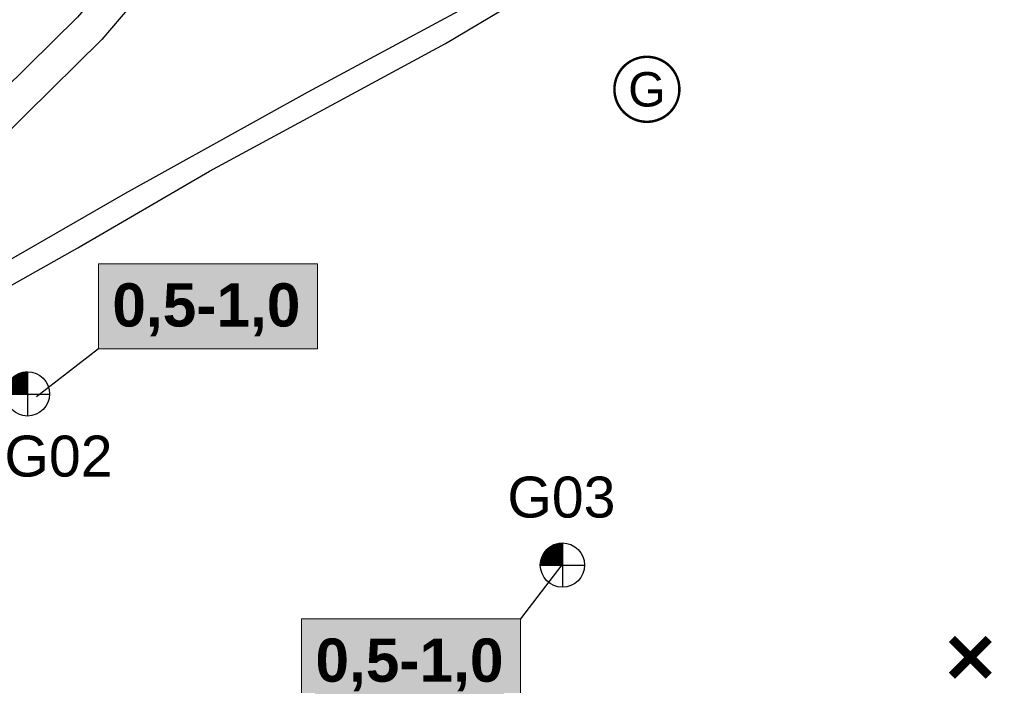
# Model space of a CAD drawing. Extents: x 158343 to 162498, y 431347 to 434500.
# Tile 35 of 220: x 159088 to 159238, y 433452 to 433553. Entities that reach past the tile are written whole.
import ezdxf
from ezdxf.enums import TextEntityAlignment as Align

# ---------------------------------------------------------------- set-up
doc = ezdxf.new("R2010")
doc.units = 0
doc.header["$LTSCALE"] = 10
doc.header["$MEASUREMENT"] = 0
doc.layers.add('000_onzichtbaar', color=8, linetype='CONTINUOUS', plot=False)
for name, color, linetype in [('1.1-ALGEMEEN_VERKLARING', 7, 'CONTINUOUS'), ('1.1-ALGEMEEN_VERKLARING-TEKST', 7, 'CONTINUOUS'), ('BORING-MWH', 7, 'CONTINUOUS'), ('BORING-MWH-NEW', 7, 'CONTINUOUS'), ('KLASSE-A-WONEN', 50, 'CONTINUOUS'), ('KWALITEIT-DIEPTE', 7, 'CONTINUOUS'), ('nieuw006m', 8, 'CONTINUOUS')]:
    doc.layers.add(name, color=color, linetype=linetype)
doc.styles.add('STANDAARD', font='arial.ttf')
doc.styles.add('STYLE3', font='arialbd.ttf')
doc.styles.add('TXT_Copier', font='arial.ttf')

# ---------------------------------------------------------------- blocks, each defined once
blk = doc.blocks.new('B-1-MWH')
at = {"layer": 'BORING-MWH'}
for points in [[(-1.803, 1.803, 0.85, 0.85, 0), (1.803, -1.803, 0.85, 0.85, 0)], [(-1.803, -1.803, 0.85, 0.85, 0), (1.803, 1.803, 0.85, 0.85, 0)]]:
    blk.add_lwpolyline(points, format="xyseb", dxfattribs=at)
at = {"layer": 'BORING-MWH', "style": 'STANDAARD'}
blk.add_attdef('BNO', (-3.787, 5.294), '', height=4, dxfattribs=at)
blk = doc.blocks.new('BO-1M')
at = {"layer": 'BORING-MWH-NEW'}
for p, q in [((-0.59, 1.206), (0.004, 1.206)), ((-0.587, -0.005), (-0.587, 1.208)), ((-0.575, -0.005), (-0.575, 1.214)), ((-0.565, 1.218), (0.004, 1.218)), ((-0.563, -0.005), (-0.563, 1.22)), ((-0.55, -0.005), (-0.55, 1.225)), ((-0.539, 1.231), (0.004, 1.231)), ((-0.538, -0.005), (-0.538, 1.231)), ((-0.526, -0.005), (-0.526, 1.236)), ((-0.514, -0.005), (-0.514, 1.241)), ((-0.511, 1.243), (0.004, 1.243)), ((-0.502, -0.005), (-0.502, 1.247)), ((-0.489, -0.005), (-0.489, 1.251)), ((-0.48, 1.255), (0.004, 1.255)), ((-0.477, -0.005), (-0.477, 1.256)), ((-0.465, -0.005), (-0.465, 1.261)), ((-0.453, -0.005), (-0.453, 1.266)), ((-0.448, 1.267), (0.004, 1.267)), ((-0.441, -0.005), (-0.441, 1.27)), ((-0.428, -0.005), (-0.428, 1.274)), ((-0.416, -0.005), (-0.416, 1.278)), ((-0.413, 1.279), (0.004, 1.279)), ((-0.404, -0.005), (-0.404, 1.282)), ((-0.392, -0.005), (-0.392, 1.286)), ((-0.38, -0.005), (-0.38, 1.29)), ((-0.374, 1.292), (0.004, 1.292)), ((-0.368, -0.005), (-0.368, 1.294)), ((-0.355, -0.005), (-0.355, 1.297)), ((-0.343, -0.005), (-0.343, 1.3)), ((-0.331, 1.304), (0.004, 1.304)), ((-0.331, -0.005), (-0.331, 1.304)), ((-0.319, -0.005), (-0.319, 1.307)), ((-0.307, -0.005), (-0.307, 1.31)), ((-0.294, -0.005), (-0.294, 1.313)), ((-0.282, -0.005), (-0.282, 1.316)), ((-0.28, 1.316), (0.004, 1.316)), ((-0.27, -0.005), (-0.27, 1.318)), ((-0.258, -0.005), (-0.258, 1.321)), ((-0.246, -0.005), (-0.246, 1.323)), ((-0.233, -0.005), (-0.233, 1.325)), ((-0.221, -0.005), (-0.221, 1.328)), ((-0.218, 1.328), (0.004, 1.328)), ((-0.209, -0.005), (-0.209, 1.33)), ((-0.197, -0.005), (-0.197, 1.332)), ((-0.185, -0.005), (-0.185, 1.333)), ((-0.172, -0.005), (-0.172, 1.335)), ((-0.16, -0.005), (-0.16, 1.337)), ((-0.148, -0.005), (-0.148, 1.338)), ((-0.136, -0.005), (-0.136, 1.34)), ((-0.129, 1.34), (0.004, 1.34)), ((-0.124, -0.005), (-0.124, 1.341)), ((-0.111, -0.005), (-0.111, 1.342)), ((-0.099, -0.005), (-0.099, 1.343)), ((-0.087, -0.005), (-0.087, 1.344)), ((-0.075, -0.005), (-0.075, 1.345)), ((-0.063, -0.005), (-0.063, 1.346)), ((-0.05, -0.005), (-0.05, 1.346)), ((-0.038, -0.005), (-0.038, 1.347)), ((-0.026, -0.005), (-0.026, 1.347)), ((-0.014, -0.005), (-0.014, 1.347)), ((-0.002, -0.005), (-0.002, 1.347)), ((0.004, 1.347), (0.004, -1.336)), ((0.004, 1.342), (0.004, -1.352)), ((-1.19, 0.609), (0.004, 0.609)), ((-1.185, -0.005), (-1.185, 0.619)), ((-1.183, 0.621), (0.004, 0.621)), ((-1.177, 0.633), (0.004, 0.633)), ((-1.172, -0.005), (-1.172, 0.642)), ((-1.171, 0.645), (0.004, 0.645)), ((-1.164, 0.657), (0.004, 0.657)), ((-1.16, -0.005), (-1.16, 0.664)), ((-1.157, 0.67), (0.004, 0.67)), ((-1.15, 0.682), (0.004, 0.682)), ((-1.148, -0.005), (-1.148, 0.685)), ((-1.143, 0.694), (0.004, 0.694)), ((-1.136, -0.005), (-1.136, 0.706)), ((-1.135, 0.706), (0.004, 0.706)), ((-1.128, 0.718), (0.004, 0.718)), ((-1.124, -0.005), (-1.124, 0.725)), ((-1.12, 0.731), (0.004, 0.731)), ((-1.112, 0.743), (0.004, 0.743)), ((-1.111, -0.005), (-1.111, 0.744)), ((-1.104, 0.755), (0.004, 0.755)), ((-1.099, -0.005), (-1.099, 0.762)), ((-1.096, 0.767), (0.004, 0.767)), ((-1.087, -0.005), (-1.087, 0.78)), ((-1.087, 0.779), (0.004, 0.779)), ((-1.079, 0.792), (0.004, 0.792)), ((-1.075, -0.005), (-1.075, 0.797)), ((-1.07, 0.804), (0.004, 0.804)), ((-1.063, -0.005), (-1.063, 0.813)), ((-1.061, 0.816), (0.004, 0.816)), ((-1.051, 0.828), (0.004, 0.828)), ((-1.05, -0.005), (-1.05, 0.829)), ((-1.042, 0.84), (0.004, 0.84)), ((-1.038, -0.005), (-1.038, 0.845)), ((-1.032, 0.853), (0.004, 0.853)), ((-1.026, -0.005), (-1.026, 0.86)), ((-1.022, 0.865), (0.004, 0.865)), ((-1.014, -0.005), (-1.014, 0.874)), ((-1.011, 0.877), (0.004, 0.877)), ((-1.002, -0.005), (-1.002, 0.888)), ((-1.001, 0.889), (0.004, 0.889)), ((-0.99, 0.901), (0.004, 0.901)), ((-0.989, -0.005), (-0.989, 0.902)), ((-0.979, 0.914), (0.004, 0.914)), ((-0.977, -0.005), (-0.977, 0.915)), ((-0.968, 0.926), (0.004, 0.926)), ((-0.965, -0.005), (-0.965, 0.929)), ((-0.956, 0.938), (0.004, 0.938)), ((-0.953, -0.005), (-0.953, 0.941)), ((-0.944, 0.95), (0.004, 0.95)), ((-0.941, -0.005), (-0.941, 0.954)), ((-0.932, 0.962), (0.004, 0.962)), ((-0.929, -0.005), (-0.929, 0.966)), ((-0.919, 0.975), (0.004, 0.975)), ((-0.916, -0.005), (-0.916, 0.977)), ((-0.906, 0.987), (0.004, 0.987)), ((-0.904, -0.005), (-0.904, 0.989)), ((-0.893, 0.999), (0.004, 0.999)), ((-0.892, -0.005), (-0.892, 1)), ((-0.88, 1.011), (0.004, 1.011)), ((-0.88, -0.005), (-0.88, 1.011)), ((-0.868, -0.005), (-0.868, 1.022)), ((-0.866, 1.023), (0.004, 1.023)), ((-0.855, -0.005), (-0.855, 1.032)), ((-0.851, 1.036), (0.004, 1.036)), ((-0.843, -0.005), (-0.843, 1.042)), ((-0.836, 1.048), (0.004, 1.048)), ((-0.831, -0.005), (-0.831, 1.052)), ((-0.821, 1.06), (0.004, 1.06)), ((-0.819, -0.005), (-0.819, 1.062)), ((-0.807, -0.005), (-0.807, 1.071)), ((-0.805, 1.072), (0.004, 1.072)), ((-0.794, -0.005), (-0.794, 1.08)), ((-0.789, 1.084), (0.004, 1.084)), ((-0.782, -0.005), (-0.782, 1.089)), ((-0.772, 1.096), (0.004, 1.096)), ((-0.77, -0.005), (-0.77, 1.098)), ((-0.758, -0.005), (-0.758, 1.107)), ((-0.755, 1.109), (0.004, 1.109)), ((-0.746, -0.005), (-0.746, 1.115)), ((-0.737, 1.121), (0.004, 1.121)), ((-0.733, -0.005), (-0.733, 1.123)), ((-0.721, -0.005), (-0.721, 1.131)), ((-0.719, 1.133), (0.004, 1.133)), ((-0.709, -0.005), (-0.709, 1.139)), ((-0.699, 1.145), (0.004, 1.145)), ((-0.697, -0.005), (-0.697, 1.147)), ((-0.685, -0.005), (-0.685, 1.154)), ((-0.679, 1.157), (0.004, 1.157)), ((-0.672, -0.005), (-0.672, 1.162)), ((-0.66, -0.005), (-0.66, 1.169)), ((-0.659, 1.17), (0.004, 1.17)), ((-0.648, -0.005), (-0.648, 1.176)), ((-0.637, 1.182), (0.004, 1.182)), ((-0.636, -0.005), (-0.636, 1.182)), ((-0.624, -0.005), (-0.624, 1.189)), ((-0.614, 1.194), (0.004, 1.194)), ((-0.611, -0.005), (-0.611, 1.195)), ((-0.599, -0.005), (-0.599, 1.202)), ((-1.333, 0.023), (0.004, 0.023)), ((-1.333, 0.011), (0.004, 0.011)), ((-1.332, 0.06), (0.004, 0.06)), ((-1.332, 0.048), (0.004, 0.048)), ((-1.332, 0.035), (0.004, 0.035)), ((-1.331, -0.005), (-1.331, 0.074)), ((-1.331, 0.072), (0.004, 0.072)), ((-1.33, 0.096), (0.004, 0.096)), ((-1.33, 0.084), (0.004, 0.084)), ((-1.329, 0.109), (0.004, 0.109)), ((-1.328, 0.121), (0.004, 0.121)), ((-1.327, 0.133), (0.004, 0.133)), ((-1.325, 0.145), (0.004, 0.145)), ((-1.324, 0.157), (0.004, 0.157)), ((-1.323, 0.17), (0.004, 0.17)), ((-1.321, 0.182), (0.004, 0.182)), ((-1.319, -0.005), (-1.319, 0.199)), ((-1.319, 0.194), (0.004, 0.194)), ((-1.318, 0.206), (0.004, 0.206)), ((-1.316, 0.218), (0.004, 0.218)), ((-1.314, 0.231), (0.004, 0.231)), ((-1.312, 0.243), (0.004, 0.243)), ((-1.309, 0.255), (0.004, 0.255)), ((-1.307, -0.005), (-1.307, 0.269)), ((-1.307, 0.267), (0.004, 0.267)), ((-1.305, 0.279), (0.004, 0.279)), ((-1.302, 0.292), (0.004, 0.292)), ((-1.299, 0.304), (0.004, 0.304)), ((-1.296, 0.316), (0.004, 0.316)), ((-1.294, -0.005), (-1.294, 0.324)), ((-1.293, 0.328), (0.004, 0.328)), ((-1.29, 0.34), (0.004, 0.34)), ((-1.287, 0.353), (0.004, 0.353)), ((-1.284, 0.365), (0.004, 0.365)), ((-1.282, -0.005), (-1.282, 0.371)), ((-1.28, 0.377), (0.004, 0.377)), ((-1.277, 0.389), (0.004, 0.389)), ((-1.273, 0.401), (0.004, 0.401)), ((-1.27, -0.005), (-1.27, 0.411)), ((-1.269, 0.414), (0.004, 0.414)), ((-1.265, 0.426), (0.004, 0.426)), ((-1.261, 0.438), (0.004, 0.438)), ((-1.258, -0.005), (-1.258, 0.448)), ((-1.257, 0.45), (0.004, 0.45)), ((-1.253, 0.462), (0.004, 0.462)), ((-1.248, 0.475), (0.004, 0.475)), ((-1.246, -0.005), (-1.246, 0.481)), ((-1.244, 0.487), (0.004, 0.487)), ((-1.239, 0.499), (0.004, 0.499)), ((-1.234, 0.511), (0.004, 0.511)), ((-1.233, -0.005), (-1.233, 0.512)), ((-1.229, 0.523), (0.004, 0.523)), ((-1.224, 0.535), (0.004, 0.535)), ((-1.221, -0.005), (-1.221, 0.541)), ((-1.218, 0.548), (0.004, 0.548)), ((-1.213, 0.56), (0.004, 0.56)), ((-1.209, -0.005), (-1.209, 0.569)), ((-1.207, 0.572), (0.004, 0.572)), ((-1.202, 0.584), (0.004, 0.584)), ((-1.197, -0.005), (-1.197, 0.594)), ((-1.196, 0.596), (0.004, 0.596)), ((-1.334, -0.005), (1.341, -0.005)), ((-1.333, -0.001), (0.004, -0.001)), ((0.004, -0.001), (0.004, -1.328))]:
    blk.add_line(p, q, dxfattribs=at)
blk.add_circle((0, 0), 1.35, dxfattribs=at)
at = {"layer": 'BORING-MWH-NEW', "style": 'STANDAARD'}
blk.add_attdef('BNO', (-3.36, 2.898), '', height=2.5, dxfattribs=at)

msp = doc.modelspace()

# ---------------------------------------------------------------- hatches: boundary and pattern name
at = {"layer": 'KLASSE-A-WONEN'}
for points in [[(159099.87, 433516.12), (159133.28, 433516.12), (159133.28, 433503.12), (159099.87, 433503.12)], [(159130.87, 433461.92), (159164.28, 433461.92), (159164.28, 433448.92), (159130.87, 433448.92)]]:
    msp.add_hatch(color=256, dxfattribs=at).paths.add_polyline_path(points)

# ---------------------------------------------------------------- linework, layer by layer
at = {"layer": '000_onzichtbaar', "flags": 128}
msp.add_lwpolyline([(159081.88, 433510.2), (159096.7, 433518.54), (159116.83, 433530.24), (159152.83, 433549.71), (159183.16, 433567.8), (159186.22, 433569.09), (159187.78, 433570.08), (159188.47, 433570.83), (159188.53, 433571.49), (159188.41, 433571.97), (159188.02, 433572.39), (159187.33, 433572.72), (159185.89, 433572.72), (159184.42, 433571.94), (159179.89, 433569.72), (159167.62, 433561.8), (159155.5, 433555.02), (159131.83, 433542.3), (159103.96, 433526.82), (159083.83, 433515.3)], dxfattribs=at)
at = {"layer": '1.1-ALGEMEEN_VERKLARING', "const_width": 0.375}
msp.add_lwpolyline([(159183.58, 433547.7, -1), (159183.58, 433537.78, -1), (159183.58, 433547.7)], format="xyb", dxfattribs=at)
at = {"layer": 'KLASSE-A-WONEN', "color": 7, "lineweight": 5}
for points in [[(159099.87, 433516.12), (159133.28, 433516.12), (159133.28, 433503.12), (159099.87, 433503.12)], [(159130.87, 433461.92), (159164.28, 433461.92), (159164.28, 433448.92), (159130.87, 433448.92)]]:
    msp.add_lwpolyline(points, close=True, dxfattribs=at)
at = {"layer": 'KWALITEIT-DIEPTE'}
for points in [[(159099.87, 433503.12), (159090.4, 433495.8)], [(159170.6, 433470.2), (159164.28, 433461.92)]]:
    msp.add_lwpolyline(points, dxfattribs=at)
at = {"layer": 'nieuw006m', "flags": 128}
for points in [[(159181.12, 433626.34), (159164.79, 433613.5), (159141.18, 433590.81), (159134.73, 433584.72, -0.044858), (159113.9, 433572.65, 0.031432), (159109.12, 433569.13), (159105.29, 433563.89), (159096.68, 433553.73), (159085.3, 433542.49), (159074.06, 433531.41), (159062.46, 433520.21), (159050.85, 433507.93), (159035.83, 433491.06), (159032.69, 433487.61), (159017.98, 433471.4), (159017.57, 433470.93), (159017.57, 433470.93)], [(159183.72, 433622.03), (159168.07, 433609.73), (159144.63, 433587.19), (159137.9, 433580.85, -0.044863), (159116.33, 433568.27, 0.025998), (159112.79, 433565.67), (159109.22, 433560.79), (159100.36, 433550.33), (159088.82, 433538.93), (159077.55, 433527.83), (159066.01, 433516.7), (159054.54, 433504.55), (159039.54, 433487.72), (159036.39, 433484.25), (159021.71, 433468.07), (159021.33, 433467.64)]]:
    msp.add_lwpolyline(points, format="xyb", dxfattribs=at)

# ---------------------------------------------------------------- block references
at = {"layer": 'BORING-MWH'}
ref = msp.add_blockref('B-1-MWH', (159232.93, 433456.07), dxfattribs=dict(at, xscale=1.56, yscale=1.56, zscale=1.56))
ref.add_attrib('BNO', 'A09', (159223.97, 433442.67), dxfattribs={"height": 6.24, "style": 'STANDAARD'})
at = {"layer": 'BORING-MWH-NEW'}
ref = msp.add_blockref('BO-1M', (159089.03, 433496.26), dxfattribs=dict(at, xscale=2.5, yscale=2.5, zscale=2.5))
ref.add_attrib('BNO', 'G02', (159085.52, 433483.65), dxfattribs={"height": 6.25, "style": 'STANDAARD'})
at = {"layer": 'BORING-MWH-NEW', "xscale": 2.5, "yscale": 2.5, "zscale": 2.5}
msp.add_blockref('BO-1M', (159170.68, 433470.15), dxfattribs=at).add_auto_attribs({'BNO': 'G03'})

# ---------------------------------------------------------------- texts
at = {"layer": '1.1-ALGEMEEN_VERKLARING-TEKST', "style": 'TXT_Copier'}
msp.add_text('G', height=5.25, rotation=0, dxfattribs=at).set_placement((159183.58, 433542.74), align=Align.MIDDLE_CENTER)
at = {"layer": 'KWALITEIT-DIEPTE', "color": 7, "style": 'STYLE3'}
for p in [(159116.34, 433506.54), (159147.34, 433452.34)]:
    msp.add_text('0,5-1,0', height=6.6, dxfattribs=at).set_placement(p, align=Align.CENTER)

doc.saveas('drawing.dxf')
